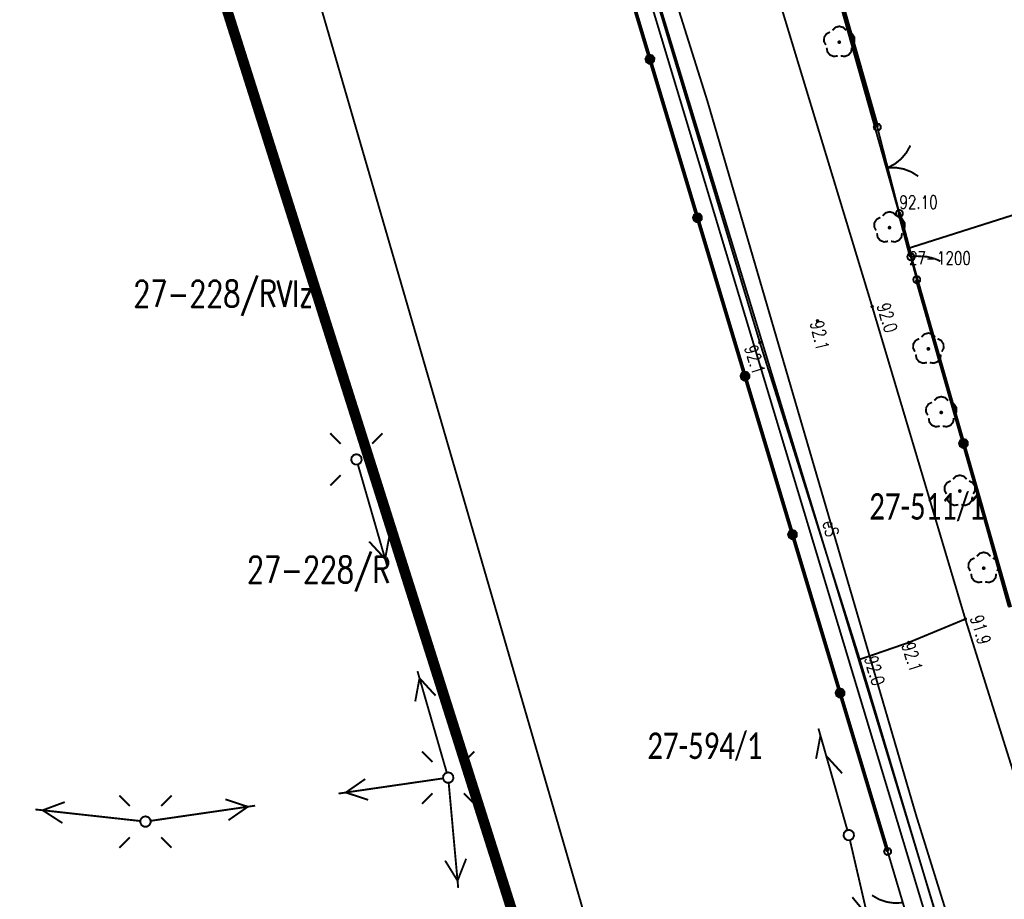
# Model space of a CAD drawing. Header units: metres. Extents: x 7542868 to 7543897, y 5828496 to 5830561.
# Tile 32 of 122: x 7543204 to 7543251, y 5829974 to 5830016. Entities that reach past the tile are written whole.
import ezdxf
from ezdxf.enums import TextEntityAlignment as Align

# ---------------------------------------------------------------- set-up
doc = ezdxf.new("R2010")
doc.units = ezdxf.units.M
doc.header["$MEASUREMENT"] = 0
for name, color, linetype in [('BDOT500_KTJZ_L_0', 7, 'Continuous'), ('BDOT500_KTOK_L_1', 7, 'Continuous'), ('BDOT500_KTOK_L_3', 7, 'Continuous'), ('BDOT500_KTOK_L_4', 7, 'Continuous'), ('BDOT500_OBOP_T_1', 7, 'Continuous'), ('BDOT500_RTPW_T_0', 7, 'Continuous'), ('BDOT500_RTPW_T_1', 7, 'Continuous'), ('GESUT_SUPE_E_T_2', 7, 'Continuous'), ('GESUT_SUPE_L_2', 7, 'Continuous'), ('GESUT_SUPE_L_3', 7, 'Continuous'), ('GESUT_SUPP_L_6', 7, 'Continuous'), ('GESUT_SUPT_L_0', 7, 'Continuous'), ('GESUT_SUSM_T_0', 7, 'Continuous'), ('GESUT_SUSM_T_3', 7, 'Continuous'), ('GLOWNA_BAZA_DZIALKI', 7, 'Continuous'), ('GLOWNA_BAZA_NUMERY_PUNKTOW', 7, 'Continuous'), ('GLOWNA_BAZA_PUNKTY', 7, 'Continuous'), ('LINIA_DRZEW', 7, 'Continuous'), ('SZUMIN_511-1_DROGA_POM_UZUPEL__', 7, 'Continuous')]:
    doc.layers.add(name, color=color, linetype=linetype)
doc.layers.add('Numery_dzialek', color=7, linetype='Continuous', lineweight=13)
doc.styles.add('Legend', font='calibri.ttf')
doc.styles.add('STYL_ARIAL', font='simplex', dxfattribs={"width": 0.75, "oblique": 0.1})

msp = doc.modelspace()

# ---------------------------------------------------------------- linework, layer by layer
at = {"layer": 'BDOT500_KTJZ_L_0', "color": 7, "const_width": 0.09}
for points in [[(7543238.38, 5830021.61), (7543244.33, 5830002.02)], [(7543239.01, 5830000.32), (7543233.14, 5830019.8)], [(7543244.33, 5830002.02), (7543248.74, 5829987.23)], [(7543243.74, 5829985.32), (7543239.01, 5830000.32)], [(7543246.06, 5829986.12), (7543248.74, 5829987.23)], [(7543248.74, 5829987.23), (7543256.63, 5829962.12)], [(7543243.74, 5829985.32), (7543246.06, 5829986.12)], [(7543250.96, 5829961.14), (7543243.74, 5829985.32)]]:
    msp.add_lwpolyline(points, dxfattribs=at)
at = {"layer": 'BDOT500_KTOK_L_1', "color": 7, "const_width": 0.09}
for points in [[(7543244.4355, 5830010.416), (7543244.4001, 5830010.5268), (7543244.4443, 5830010.6344), (7543244.5472, 5830010.6885), (7543244.6608, 5830010.6637), (7543244.732, 5830010.5717), (7543244.7273, 5830010.4555), (7543244.649, 5830010.3695), (7543244.5338, 5830010.3539), (7543244.4355, 5830010.416)], [(7543244.57, 5830010.52), (7543244.9396, 5830009.0804)], [(7543246.1366, 5830009.6458), (7543245.9499, 5830009.3102), (7543245.7025, 5830009.0165), (7543245.4035, 5830008.7755), (7543245.0639, 5830008.5961)], [(7543244.8774, 5830009.3225), (7543245.2504, 5830007.8696)], [(7543245.0639, 5830008.5961), (7543245.4479, 5830008.6024), (7543245.826, 5830008.5352), (7543246.1843, 5830008.397), (7543246.5096, 5830008.1929)], [(7543245.2504, 5830007.8696), (7543245.62, 5830006.43)], [(7543245.4855, 5830006.326), (7543245.4501, 5830006.4368), (7543245.4943, 5830006.5444), (7543245.5972, 5830006.5985), (7543245.7108, 5830006.5737), (7543245.782, 5830006.4817), (7543245.7773, 5830006.3655), (7543245.699, 5830006.2795), (7543245.5838, 5830006.2639), (7543245.4855, 5830006.326)], [(7543244.9255, 5829976.126), (7543244.8901, 5829976.2368), (7543244.9343, 5829976.3444), (7543245.0372, 5829976.3985), (7543245.1508, 5829976.3737), (7543245.222, 5829976.2817), (7543245.2173, 5829976.1655), (7543245.139, 5829976.0795), (7543245.0238, 5829976.0639), (7543244.9255, 5829976.126)], [(7543245.567, 5829974.5241), (7543245.06, 5829976.23)], [(7543245.9943, 5829973.0863), (7543245.567, 5829974.5241)], [(7543245.7806, 5829973.8052), (7543245.3971, 5829973.7844), (7543245.0168, 5829973.8374), (7543244.6535, 5829973.962), (7543244.3208, 5829974.1538)]]:
    msp.add_lwpolyline(points, dxfattribs=at)
at = {"layer": 'BDOT500_KTOK_L_3', "color": 7, "const_width": 0.09}
for points in [[(7543246.0255, 5830004.276), (7543245.9901, 5830004.3868), (7543246.0343, 5830004.4944), (7543246.1372, 5830004.5485), (7543246.2508, 5830004.5237), (7543246.322, 5830004.4317), (7543246.3173, 5830004.3155), (7543246.239, 5830004.2295), (7543246.1238, 5830004.2139), (7543246.0255, 5830004.276)], [(7543246.16, 5830004.38), (7543246.2605, 5830004.3907)], [(7543246.16, 5830004.38), (7543246.3, 5830003.84)], [(7543246.2605, 5830004.3907), (7543246.3611, 5830004.4014)], [(7543246.3611, 5830004.4014), (7543246.4519, 5830004.4096)], [(7543246.4519, 5830004.4096), (7543246.5562, 5830004.4059)], [(7543246.5562, 5830004.4059), (7543246.6489, 5830004.4069)], [(7543246.6489, 5830004.4069), (7543246.7435, 5830004.4006)], [(7543246.7435, 5830004.4006), (7543246.8399, 5830004.3872)], [(7543246.8399, 5830004.3872), (7543246.9345, 5830004.381)], [(7543246.9345, 5830004.381), (7543247.0232, 5830004.3579)], [(7543247.0232, 5830004.3579), (7543247.1215, 5830004.3373)], [(7543247.1215, 5830004.3373), (7543247.2005, 5830004.3117)], [(7543247.2005, 5830004.3117), (7543247.2891, 5830004.2885)], [(7543247.2891, 5830004.2885), (7543247.3699, 5830004.2557)], [(7543247.3699, 5830004.2557), (7543247.4507, 5830004.2229)], [(7543247.4507, 5830004.2229), (7543247.5334, 5830004.1828)], [(7543247.5334, 5830004.1828), (7543247.5584, 5830004.1663)], [(7543246.3055, 5830003.196), (7543246.2701, 5830003.3068), (7543246.3143, 5830003.4144), (7543246.4172, 5830003.4685), (7543246.5308, 5830003.4437), (7543246.602, 5830003.3517), (7543246.5973, 5830003.2355), (7543246.519, 5830003.1495), (7543246.4038, 5830003.1339), (7543246.3055, 5830003.196)], [(7543246.3, 5830003.84), (7543246.44, 5830003.3)]]:
    msp.add_lwpolyline(points, dxfattribs=at)
at = {"layer": 'BDOT500_KTOK_L_4', "color": 7, "const_width": 0.175}
for points in [[(7543233.8044, 5830013.73), (7543231.5533, 5830021.23)], [(7543242.89, 5830016.415), (7543244.57, 5830010.52)], [(7543233.6699, 5830013.626), (7543233.6346, 5830013.7368), (7543233.6787, 5830013.8444), (7543233.7817, 5830013.8985), (7543233.8953, 5830013.8737), (7543233.9664, 5830013.7817), (7543233.9617, 5830013.6655), (7543233.8835, 5830013.5795), (7543233.7682, 5830013.5639), (7543233.6699, 5830013.626)], [(7543236.0556, 5830006.23), (7543233.8044, 5830013.73)], [(7543235.921, 5830006.126), (7543235.8857, 5830006.2368), (7543235.9298, 5830006.3444), (7543236.0328, 5830006.3985), (7543236.1464, 5830006.3737), (7543236.2175, 5830006.2817), (7543236.2128, 5830006.1655), (7543236.1346, 5830006.0795), (7543236.0193, 5830006.0639), (7543235.921, 5830006.126)], [(7543238.3067, 5829998.73), (7543236.0556, 5830006.23)], [(7543246.16, 5830004.38), (7543245.62, 5830006.43)], [(7543248.655, 5829995.545), (7543246.44, 5830003.3)], [(7543238.1722, 5829998.626), (7543238.1368, 5829998.7368), (7543238.1809, 5829998.8444), (7543238.2839, 5829998.8985), (7543238.3975, 5829998.8737), (7543238.4686, 5829998.7817), (7543238.464, 5829998.6655), (7543238.3857, 5829998.5795), (7543238.2705, 5829998.5639), (7543238.1722, 5829998.626)], [(7543240.5578, 5829991.23), (7543238.3067, 5829998.73)], [(7543248.5205, 5829995.441), (7543248.4851, 5829995.5518), (7543248.5293, 5829995.6594), (7543248.6322, 5829995.7135), (7543248.7458, 5829995.6887), (7543248.817, 5829995.5967), (7543248.8123, 5829995.4805), (7543248.734, 5829995.3945), (7543248.6188, 5829995.3789), (7543248.5205, 5829995.441)], [(7543250.87, 5829987.79), (7543248.655, 5829995.545)], [(7543240.4233, 5829991.126), (7543240.3879, 5829991.2368), (7543240.432, 5829991.3444), (7543240.535, 5829991.3985), (7543240.6486, 5829991.3737), (7543240.7197, 5829991.2817), (7543240.7151, 5829991.1655), (7543240.6368, 5829991.0795), (7543240.5216, 5829991.0639), (7543240.4233, 5829991.126)], [(7543242.8089, 5829983.73), (7543240.5578, 5829991.23)], [(7543242.6744, 5829983.626), (7543242.639, 5829983.7368), (7543242.6832, 5829983.8444), (7543242.7861, 5829983.8985), (7543242.8997, 5829983.8737), (7543242.9708, 5829983.7817), (7543242.9662, 5829983.6655), (7543242.8879, 5829983.5795), (7543242.7727, 5829983.5639), (7543242.6744, 5829983.626)], [(7543245.06, 5829976.23), (7543242.8089, 5829983.73)]]:
    msp.add_lwpolyline(points, dxfattribs=at)
at = {"layer": 'BDOT500_OBOP_T_1', "color": 3, "const_width": 0.09}
for points in [[(7543242.4457, 5830015.1034), (7543242.5829, 5830015.24), (7543242.77, 5830015.2901), (7543242.9571, 5830015.24), (7543243.0943, 5830015.1034)], [(7543242.134, 5830014.4057), (7543242.0464, 5830014.5784), (7543242.0567, 5830014.7718), (7543242.1621, 5830014.9343), (7543242.3344, 5830015.0225)], [(7543242.77, 5830014.585), (7543242.8018, 5830014.5718), (7543242.815, 5830014.54), (7543242.8018, 5830014.5082), (7543242.77, 5830014.495), (7543242.7382, 5830014.5082), (7543242.725, 5830014.54), (7543242.7382, 5830014.5718), (7543242.77, 5830014.585)], [(7543243.2055, 5830015.0225), (7543243.3779, 5830014.9343), (7543243.4833, 5830014.7718), (7543243.4936, 5830014.5784), (7543243.4059, 5830014.4057)], [(7543242.7012, 5830013.8937), (7543242.5099, 5830013.8637), (7543242.3292, 5830013.9332), (7543242.2072, 5830014.0836), (7543242.1765, 5830014.2749)], [(7543243.3634, 5830014.2749), (7543243.3328, 5830014.0836), (7543243.2108, 5830013.9332), (7543243.0301, 5830013.8637), (7543242.8387, 5830013.8937)], [(7543244.5141, 5830005.6256), (7543244.4264, 5830005.7984), (7543244.4367, 5830005.9918), (7543244.5421, 5830006.1543), (7543244.7145, 5830006.2425)], [(7543244.8257, 5830006.3233), (7543244.9629, 5830006.46), (7543245.15, 5830006.5101), (7543245.3371, 5830006.46), (7543245.4743, 5830006.3233)], [(7543245.5856, 5830006.2425), (7543245.7579, 5830006.1543), (7543245.8633, 5830005.9918), (7543245.8736, 5830005.7984), (7543245.786, 5830005.6256)], [(7543245.15, 5830005.805), (7543245.1818, 5830005.7918), (7543245.195, 5830005.76), (7543245.1818, 5830005.7282), (7543245.15, 5830005.715), (7543245.1182, 5830005.7282), (7543245.105, 5830005.76), (7543245.1182, 5830005.7918), (7543245.15, 5830005.805)], [(7543245.0813, 5830005.1136), (7543244.8899, 5830005.0837), (7543244.7092, 5830005.1532), (7543244.5872, 5830005.3036), (7543244.5566, 5830005.4948)], [(7543245.7435, 5830005.4948), (7543245.7128, 5830005.3036), (7543245.5908, 5830005.1532), (7543245.4101, 5830005.0837), (7543245.2188, 5830005.1136)], [(7543246.6657, 5830000.5833), (7543246.8029, 5830000.72), (7543246.99, 5830000.7701), (7543247.1771, 5830000.72), (7543247.3143, 5830000.5833)], [(7543246.3541, 5829999.8856), (7543246.2664, 5830000.0584), (7543246.2767, 5830000.2518), (7543246.3821, 5830000.4143), (7543246.5545, 5830000.5025)], [(7543247.4256, 5830000.5025), (7543247.5979, 5830000.4143), (7543247.7033, 5830000.2518), (7543247.7136, 5830000.0584), (7543247.626, 5829999.8856)], [(7543246.9213, 5829999.3736), (7543246.7299, 5829999.3437), (7543246.5492, 5829999.4132), (7543246.4272, 5829999.5636), (7543246.3966, 5829999.7548)], [(7543246.99, 5830000.065), (7543247.0218, 5830000.0518), (7543247.035, 5830000.02), (7543247.0218, 5829999.9882), (7543246.99, 5829999.975), (7543246.9582, 5829999.9882), (7543246.945, 5830000.02), (7543246.9582, 5830000.0518), (7543246.99, 5830000.065)], [(7543247.5835, 5829999.7548), (7543247.5528, 5829999.5636), (7543247.4308, 5829999.4132), (7543247.2501, 5829999.3437), (7543247.0588, 5829999.3736)], [(7543246.964, 5829996.8756), (7543246.8764, 5829997.0484), (7543246.8867, 5829997.2418), (7543246.9921, 5829997.4043), (7543247.1644, 5829997.4925)], [(7543247.2757, 5829997.5733), (7543247.4129, 5829997.71), (7543247.6, 5829997.7601), (7543247.7871, 5829997.71), (7543247.9243, 5829997.5733)], [(7543248.0355, 5829997.4925), (7543248.2079, 5829997.4043), (7543248.3133, 5829997.2418), (7543248.3236, 5829997.0484), (7543248.2359, 5829996.8756)], [(7543247.6, 5829997.055), (7543247.6318, 5829997.0418), (7543247.645, 5829997.01), (7543247.6318, 5829996.9782), (7543247.6, 5829996.965), (7543247.5682, 5829996.9782), (7543247.555, 5829997.01), (7543247.5682, 5829997.0418), (7543247.6, 5829997.055)], [(7543247.5312, 5829996.3636), (7543247.3399, 5829996.3337), (7543247.1592, 5829996.4032), (7543247.0372, 5829996.5536), (7543247.0065, 5829996.7448)], [(7543248.1934, 5829996.7448), (7543248.1628, 5829996.5536), (7543248.0408, 5829996.4032), (7543247.8601, 5829996.3337), (7543247.6687, 5829996.3636)], [(7543247.8441, 5829993.1557), (7543247.7564, 5829993.3284), (7543247.7667, 5829993.5218), (7543247.8721, 5829993.6843), (7543248.0445, 5829993.7725)], [(7543248.1557, 5829993.8534), (7543248.2929, 5829993.99), (7543248.48, 5829994.0401), (7543248.6671, 5829993.99), (7543248.8043, 5829993.8534)], [(7543248.9156, 5829993.7725), (7543249.0879, 5829993.6843), (7543249.1933, 5829993.5218), (7543249.2036, 5829993.3284), (7543249.116, 5829993.1557)], [(7543248.48, 5829993.335), (7543248.5118, 5829993.3218), (7543248.525, 5829993.29), (7543248.5118, 5829993.2582), (7543248.48, 5829993.245), (7543248.4482, 5829993.2582), (7543248.435, 5829993.29), (7543248.4482, 5829993.3218), (7543248.48, 5829993.335)], [(7543248.4113, 5829992.6437), (7543248.2199, 5829992.6137), (7543248.0392, 5829992.6832), (7543247.9172, 5829992.8336), (7543247.8866, 5829993.0249)], [(7543249.0735, 5829993.0249), (7543249.0428, 5829992.8336), (7543248.9208, 5829992.6832), (7543248.7401, 5829992.6137), (7543248.5488, 5829992.6437)], [(7543249.2857, 5829990.2033), (7543249.4229, 5829990.34), (7543249.61, 5829990.3901), (7543249.7971, 5829990.34), (7543249.9343, 5829990.2033)], [(7543248.9741, 5829989.5056), (7543248.8864, 5829989.6784), (7543248.8967, 5829989.8718), (7543249.0021, 5829990.0343), (7543249.1745, 5829990.1225)], [(7543250.0456, 5829990.1225), (7543250.2179, 5829990.0343), (7543250.3233, 5829989.8718), (7543250.3336, 5829989.6784), (7543250.246, 5829989.5056)], [(7543249.61, 5829989.685), (7543249.6418, 5829989.6718), (7543249.655, 5829989.64), (7543249.6418, 5829989.6082), (7543249.61, 5829989.595), (7543249.5782, 5829989.6082), (7543249.565, 5829989.64), (7543249.5782, 5829989.6718), (7543249.61, 5829989.685)], [(7543249.5413, 5829988.9936), (7543249.3499, 5829988.9637), (7543249.1692, 5829989.0332), (7543249.0472, 5829989.1836), (7543249.0166, 5829989.3748)], [(7543250.2035, 5829989.3748), (7543250.1728, 5829989.1836), (7543250.0508, 5829989.0332), (7543249.8701, 5829988.9637), (7543249.6788, 5829988.9936)]]:
    msp.add_lwpolyline(points, dxfattribs=at)
at = {"layer": 'BDOT500_RTPW_T_0', "color": 7, "const_width": 0.075}
for points in [[(7543244.33, 5830002.065), (7543244.3618, 5830002.0518), (7543244.375, 5830002.02), (7543244.3618, 5830001.9882), (7543244.33, 5830001.975), (7543244.2982, 5830001.9882), (7543244.285, 5830002.02), (7543244.2982, 5830002.0518), (7543244.33, 5830002.065)], [(7543241.74, 5830001.395), (7543241.7718, 5830001.3818), (7543241.785, 5830001.35), (7543241.7718, 5830001.3182), (7543241.74, 5830001.305), (7543241.7082, 5830001.3182), (7543241.695, 5830001.35), (7543241.7082, 5830001.3818), (7543241.74, 5830001.395)], [(7543239.01, 5830000.365), (7543239.0418, 5830000.3518), (7543239.055, 5830000.32), (7543239.0418, 5830000.2882), (7543239.01, 5830000.275), (7543238.9782, 5830000.2882), (7543238.965, 5830000.32), (7543238.9782, 5830000.3518), (7543239.01, 5830000.365)], [(7543248.74, 5829987.275), (7543248.7718, 5829987.2618), (7543248.785, 5829987.23), (7543248.7718, 5829987.1982), (7543248.74, 5829987.185), (7543248.7082, 5829987.1982), (7543248.695, 5829987.23), (7543248.7082, 5829987.2618), (7543248.74, 5829987.275)], [(7543246.06, 5829986.165), (7543246.0918, 5829986.1518), (7543246.105, 5829986.12), (7543246.0918, 5829986.0882), (7543246.06, 5829986.075), (7543246.0282, 5829986.0882), (7543246.015, 5829986.12), (7543246.0282, 5829986.1518), (7543246.06, 5829986.165)], [(7543243.74, 5829985.365), (7543243.7718, 5829985.3518), (7543243.785, 5829985.32), (7543243.7718, 5829985.2882), (7543243.74, 5829985.275), (7543243.7082, 5829985.2882), (7543243.695, 5829985.32), (7543243.7082, 5829985.3518), (7543243.74, 5829985.365)]]:
    msp.add_lwpolyline(points, dxfattribs=at)
at = {"layer": 'BDOT500_RTPW_T_1', "color": 7, "const_width": 0.075}
msp.add_lwpolyline([(7543245.62, 5830006.475), (7543245.6518, 5830006.4618), (7543245.665, 5830006.43), (7543245.6518, 5830006.3982), (7543245.62, 5830006.385), (7543245.5882, 5830006.3982), (7543245.575, 5830006.43), (7543245.5882, 5830006.4618), (7543245.62, 5830006.475)], dxfattribs=at)
at = {"layer": 'GESUT_SUPE_L_2', "color": 1, "const_width": 0.09}
for points in [[(7543229.1, 5830035.33), (7543236.52, 5830011.77)], [(7543236.52, 5830011.77), (7543246.41, 5829977.94)], [(7543246.41, 5829977.94), (7543257.49, 5829942.4)]]:
    msp.add_lwpolyline(points, dxfattribs=at)
at = {"layer": 'GESUT_SUPE_L_3', "color": 1, "const_width": 0.09}
for points in [[(7543221.3596, 5829989.7412), (7543219.9736, 5829994.5453)], [(7543221.2626, 5829990.0775), (7543220.505, 5829990.8997)], [(7543221.2626, 5829990.0775), (7543221.4658, 5829991.1769)], [(7543224.1805, 5829979.9637), (7543222.7945, 5829984.7677)], [(7543222.6883, 5829983.332), (7543222.8915, 5829984.4315)], [(7543223.6491, 5829983.6093), (7543222.8915, 5829984.4315)], [(7543224.0024, 5829979.6876), (7543219.0542, 5829978.9697)], [(7543220.3185, 5829979.6583), (7543219.4006, 5829979.0199)], [(7543224.7243, 5829974.495), (7543224.2724, 5829979.4745)], [(7543214.7614, 5829978.3469), (7543213.6999, 5829978.6981)], [(7543220.462, 5829978.6687), (7543219.4006, 5829979.0199)], [(7543209.6636, 5829977.6707), (7543204.6937, 5829978.218)], [(7543206.0903, 5829978.5672), (7543205.0416, 5829978.1797)], [(7543215.1077, 5829978.3971), (7543210.1595, 5829977.6792)], [(7543214.7614, 5829978.3469), (7543213.8435, 5829977.7085)], [(7543205.9808, 5829977.5732), (7543205.0416, 5829978.1797)], [(7543224.6927, 5829974.8435), (7543225.1002, 5829975.8846)], [(7543224.6927, 5829974.8435), (7543224.1043, 5829975.7943)]]:
    msp.add_lwpolyline(points, dxfattribs=at)
at = {"layer": 'GESUT_SUPP_L_6', "color": 30, "const_width": 0.09}
msp.add_lwpolyline([(7543232.1936, 5830023.1114), (7543250.3522, 5829963.3946)], dxfattribs=at)
at = {"layer": 'GESUT_SUPT_L_0', "color": 30, "const_width": 0.09}
for points in [[(7543243.1526, 5829977.2431), (7543241.7834, 5829982.052)], [(7543241.6722, 5829980.6167), (7543241.8792, 5829981.7154)], [(7543242.9078, 5829979.9288), (7543242.1531, 5829980.7536)], [(7543244.4034, 5829971.8876), (7543243.2774, 5829976.7591)], [(7543244.0994, 5829973.2029), (7543243.387, 5829974.0646)]]:
    msp.add_lwpolyline(points, dxfattribs=at)
at = {"layer": 'GESUT_SUSM_T_0', "color": 7, "const_width": 0.09}
for points in [[(7543219.1618, 5829995.528), (7543218.6668, 5829996.023)], [(7543220.6468, 5829995.528), (7543221.1417, 5829996.023)], [(7543219.1618, 5829994.043), (7543218.6668, 5829993.548)], [(7543220.6468, 5829994.043), (7543221.1417, 5829993.548)], [(7543223.5074, 5829980.466), (7543223.0124, 5829980.9609)], [(7543224.9923, 5829980.466), (7543225.4873, 5829980.9609)], [(7543209.1696, 5829978.3858), (7543208.6747, 5829978.8808)], [(7543210.6546, 5829978.3858), (7543211.1496, 5829978.8808)], [(7543223.5074, 5829978.981), (7543223.0124, 5829978.486)], [(7543224.9923, 5829978.981), (7543225.4873, 5829978.486)], [(7543209.1696, 5829976.9008), (7543208.6747, 5829976.4059)], [(7543210.6546, 5829976.9008), (7543211.1496, 5829976.4059)]]:
    msp.add_lwpolyline(points, dxfattribs=at)
at = {"layer": 'GESUT_SUSM_T_3', "color": 7, "const_width": 0.09}
for points in [[(7543219.9043, 5829995.0355), (7543220.0394, 5829994.9958), (7543220.1317, 5829994.8894), (7543220.1517, 5829994.7499), (7543220.0932, 5829994.6218), (7543219.9747, 5829994.5456), (7543219.8338, 5829994.5456), (7543219.7153, 5829994.6218), (7543219.6568, 5829994.7499), (7543219.6769, 5829994.8894), (7543219.7691, 5829994.9958), (7543219.9043, 5829995.0355)], [(7543224.2498, 5829979.9735), (7543224.385, 5829979.9338), (7543224.4772, 5829979.8273), (7543224.4973, 5829979.6879), (7543224.4388, 5829979.5598), (7543224.3203, 5829979.4836), (7543224.1794, 5829979.4836), (7543224.0609, 5829979.5598), (7543224.0024, 5829979.6879), (7543224.0224, 5829979.8273), (7543224.1147, 5829979.9338), (7543224.2498, 5829979.9735)], [(7543209.9121, 5829977.8933), (7543210.0473, 5829977.8536), (7543210.1395, 5829977.7472), (7543210.1596, 5829977.6077), (7543210.1011, 5829977.4796), (7543209.9826, 5829977.4034), (7543209.8417, 5829977.4034), (7543209.7232, 5829977.4796), (7543209.6647, 5829977.6077), (7543209.6847, 5829977.7472), (7543209.777, 5829977.8536), (7543209.9121, 5829977.8933)], [(7543243.2211, 5829977.2527), (7543243.3563, 5829977.213), (7543243.4485, 5829977.1065), (7543243.4686, 5829976.9671), (7543243.41, 5829976.839), (7543243.2915, 5829976.7628), (7543243.1507, 5829976.7628), (7543243.0322, 5829976.839), (7543242.9736, 5829976.9671), (7543242.9937, 5829977.1065), (7543243.0859, 5829977.213), (7543243.2211, 5829977.2527)]]:
    msp.add_lwpolyline(points, dxfattribs=at)
at = {"layer": 'GLOWNA_BAZA_DZIALKI', "color": 92, "lineweight": 20, "const_width": 0.09}
for points in [[(7543225.62, 5830043.73), (7543258.96, 5829933.02)], [(7543243.97, 5829927.55), (7543211.52, 5830039.27)], [(7543246.07, 5830004.79), (7543241.19, 5830022.1)], [(7543246.07, 5830004.79), (7543279.64, 5830015.45)], [(7543250.79, 5829987.82), (7543246.07, 5830004.79)]]:
    msp.add_lwpolyline(points, dxfattribs=at)
at = {"layer": 'GLOWNA_BAZA_PUNKTY', "color": 7, "const_width": 0.09}
msp.add_lwpolyline([(7543246.07, 5830004.835), (7543246.1018, 5830004.8218), (7543246.115, 5830004.79), (7543246.1018, 5830004.7582), (7543246.07, 5830004.745), (7543246.0382, 5830004.7582), (7543246.025, 5830004.79), (7543246.0382, 5830004.8218), (7543246.07, 5830004.835)], dxfattribs=at)
at = {"layer": 'LINIA_DRZEW', "color": 6}
for p in [(7543242.7739, 5830014.5425), (7543244.5722, 5830010.5199), (7543245.619, 5830006.4265), (7543245.1469, 5830005.7598), (7543246.1577, 5830004.3792), (7543246.4444, 5830003.2999), (7543244.3327, 5830002.0166), (7543241.7436, 5830001.3503), (7543239.0075, 5830000.3215), (7543246.9923, 5830000.0155), (7543247.604, 5829997.0102), (7543248.4754, 5829993.2905), (7543249.6123, 5829989.641), (7543248.7355, 5829987.2251), (7543246.0572, 5829986.1201), (7543243.736, 5829985.3243), (7543245.0628, 5829976.2347)]:
    msp.add_point(p, dxfattribs=at)
at = {"layer": 'SZUMIN_511-1_DROGA_POM_UZUPEL__', "color": 3}
for points, const_width in [([(7543244.256, 5829919.764), (7543137.16, 5830258.11)], 0.5), ([(7543225.62, 5830043.73), (7543258.96, 5829933.02)], 0.09)]:
    msp.add_lwpolyline(points, dxfattribs=dict(at, const_width=const_width))
at = {"layer": 'SZUMIN_511-1_DROGA_POM_UZUPEL__', "color": 7, "const_width": 0.09}
for points in [[(7543258.96, 5829933.02), (7543225.62, 5830043.73)], [(7543241.19, 5830022.1), (7543246.07, 5830004.79)], [(7543246.07, 5830004.79), (7543250.79, 5829987.82)]]:
    msp.add_lwpolyline(points, dxfattribs=at)

# ---------------------------------------------------------------- texts
at = {"layer": 'BDOT500_RTPW_T_0', "color": 7, "style": 'STYL_ARIAL', "width": 0.75}
for s, rotation, p in [('92.0', 286.68, (7543244.3633, 5830002.03)), ('91.9', 287.63, (7543248.7731, 5829987.2405)), ('92.0', 286.08, (7543243.7734, 5829985.3296))]:
    msp.add_text(s, height=0.625, rotation=rotation, dxfattribs=at).set_placement(p, align=Align.BOTTOM_LEFT)
for rotation, p in [(282.93, (7543241.6892, 5830001.3383)), (287.6562, (7543246.0104, 5829986.1042))]:
    msp.add_text('92.1', height=0.625, rotation=rotation, dxfattribs=at).set_placement(p, align=Align.MIDDLE_LEFT)
msp.add_text('92.1', height=0.625, rotation=287.2503, dxfattribs=at).set_placement((7543238.8608, 5830000.2737), align=Align.TOP_LEFT)
at = {"layer": 'BDOT500_RTPW_T_1', "color": 7, "style": 'STYL_ARIAL', "width": 0.75}
msp.add_text('92.10', height=0.625, dxfattribs=at).set_placement((7543245.62, 5830006.4647), align=Align.BOTTOM_LEFT)
at = {"layer": 'GESUT_SUPE_E_T_2', "color": 1, "style": 'STYL_ARIAL', "width": 0.75}
msp.add_text('eS', height=0.625, rotation=285.9454, dxfattribs=at).set_placement((7543242.3743, 5829991.5186), align=Align.MIDDLE_CENTER)
at = {"layer": 'GLOWNA_BAZA_NUMERY_PUNKTOW', "color": 7, "style": 'STYL_ARIAL', "width": 0.75}
msp.add_text('27-1200', height=0.625, dxfattribs=at).set_placement((7543246.07, 5830004.6338), align=Align.TOP_LEFT)
at = {"layer": 'Numery_dzialek', "color": 92, "linetype": 'Continuous', "style": 'Legend', "width": 0.75}
for s, p in [('27-511/1', (7543244.19, 5829993.1875)), ('27-594/1', (7543233.68, 5829981.8575))]:
    msp.add_text(s, height=1.25, dxfattribs=at).set_placement(p, align=Align.TOP_LEFT)
at = {"layer": 'SZUMIN_511-1_DROGA_POM_UZUPEL__', "color": 3, "style": 'STYL_ARIAL', "width": 0.75}
msp.add_text('27-228/RVIz', height=1.25, dxfattribs=at).set_placement((7543209.34, 5830003.2575), align=Align.TOP_LEFT)
at = {"layer": 'SZUMIN_511-1_DROGA_POM_UZUPEL__', "color": 7, "style": 'STYL_ARIAL', "width": 0.75}
msp.add_text('27-228/R', height=1.25, dxfattribs=at).set_placement((7543214.72, 5829990.1975), align=Align.TOP_LEFT)

doc.saveas('drawing.dxf')
